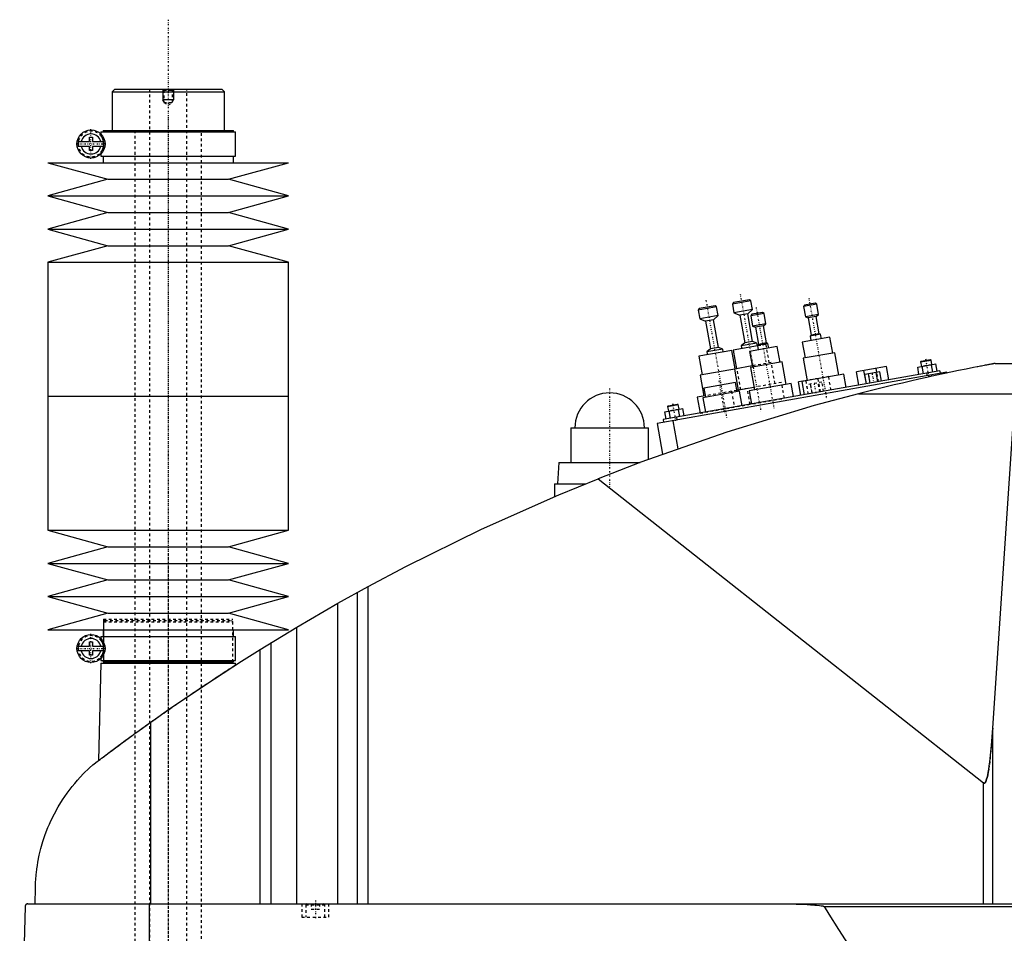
# Model space of a CAD drawing. Extents: x -706 to 156, y -123 to 447.
# Tile 2 of 4: x -706 to -337, y 106 to 447. Entities that reach past the tile are written whole.
import ezdxf

# ---------------------------------------------------------------- set-up
doc = ezdxf.new("R2010")
doc.units = 0
doc.linetypes.add('CENTER', pattern=[1.5, 0.45, -0.5, 0.05, -0.5])
doc.linetypes.add('DASHED', pattern=[2, 1, -1])
for name, color, linetype in [('AM_0', 7, 'CONTINUOUS'), ('AM_10', 7, 'CONTINUOUS'), ('AM_3', 7, 'DASHED'), ('AM_7', 7, 'CENTER')]:
    doc.layers.add(name, color=color, linetype=linetype)

msp = doc.modelspace()

# ---------------------------------------------------------------- linework, layer by layer
at = {"layer": 'AM_0', "color": 7, "linetype": 'CONTINUOUS'}
for p, q in [((-670, 421), (-671, 420)), ((-671, 420), (-671, 405.5)), ((-671, 420), (-629, 420)), ((-670, 421), (-630, 421)), ((-629, 420), (-630, 421)), ((-629, 405.5), (-629, 420)), ((-675.15, 405), (-675.15, 404.22)), ((-675.15, 405), (-624.85, 405)), ((-674.35, 405.5), (-674.35, 405)), ((-674.35, 405.5), (-625.65, 405.5)), ((-625.65, 405), (-625.65, 405.5)), ((-624.85, 396), (-624.85, 405)), ((-683.63, 401.4), (-679.45, 401.4)), ((-679.45, 401.4), (-679.45, 403)), ((-679.45, 403), (-678.25, 403)), ((-678.25, 403), (-678.25, 401.4)), ((-678.25, 401.4), (-674.07, 401.4)), ((-679.45, 399.6), (-683.63, 399.6)), ((-679.45, 398), (-679.45, 399.6)), ((-678.25, 398), (-679.45, 398)), ((-678.25, 399.6), (-678.25, 398)), ((-674.07, 399.6), (-678.25, 399.6)), ((-675.15, 396.78), (-675.15, 396)), ((-675.15, 396), (-624.85, 396)), ((-674.35, 396), (-674.35, 393.5)), ((-625.65, 393.5), (-625.65, 396)), ((-695, 393.5), (-672.5, 387.3)), ((-695, 393.5), (-605, 393.5)), ((-627.5, 387.3), (-605, 393.5)), ((-672.5, 387.3), (-695, 381.1)), ((-672.5, 387.3), (-627.5, 387.3)), ((-605, 381.1), (-627.5, 387.3)), ((-695, 381.1), (-672.5, 374.9)), ((-695, 381.1), (-605, 381.1)), ((-627.5, 374.9), (-605, 381.1)), ((-672.5, 374.9), (-695, 368.7)), ((-672.5, 374.9), (-627.5, 374.9)), ((-605, 368.7), (-627.5, 374.9)), ((-695, 368.7), (-672.5, 362.5)), ((-695, 368.7), (-605, 368.7)), ((-627.5, 362.5), (-605, 368.7)), ((-672.5, 362.5), (-695, 356.3)), ((-672.5, 362.5), (-627.5, 362.5)), ((-605, 356.3), (-627.5, 362.5)), ((-695, 356.3), (-695, 306.25)), ((-695, 356.3), (-605, 356.3)), ((-605, 306.25), (-605, 356.3)), ((-432.79, 342.27), (-438.69, 341.23)), ((-432.21, 341.87), (-432.79, 342.27)), ((-445.01, 339.61), (-451.9, 338.4)), ((-451.5, 338.97), (-451.9, 338.4)), ((-445.59, 340.02), (-451.5, 338.97)), ((-445.01, 339.61), (-445.59, 340.02)), ((-444.44, 336.36), (-445.01, 339.61)), ((-432.21, 341.87), (-439.1, 340.65)), ((-438.69, 341.23), (-439.1, 340.65)), ((-439.1, 340.65), (-438.53, 337.4)), ((-431.63, 338.62), (-438.53, 337.4)), ((-433.39, 337.09), (-431.63, 338.62)), ((-431.63, 338.62), (-432.21, 341.87)), ((-407.62, 340.62), (-412.54, 339.75)), ((-412.13, 340.33), (-412.54, 339.75)), ((-412.54, 339.75), (-411.86, 335.91)), ((-408.2, 341.03), (-412.13, 340.33)), ((-407.62, 340.62), (-408.2, 341.03)), ((-406.94, 336.78), (-407.62, 340.62)), ((-451.9, 338.4), (-451.33, 335.15)), ((-444.44, 336.36), (-451.33, 335.15)), ((-451.33, 335.15), (-449.15, 334.31)), ((-446.2, 334.83), (-444.44, 336.36)), ((-438.53, 337.4), (-436.35, 336.57)), ((-433.39, 337.09), (-436.35, 336.57)), ((-436.35, 336.57), (-434.53, 326.23)), ((-431.57, 326.75), (-433.39, 337.09)), ((-427.31, 337.15), (-432.24, 336.28)), ((-431.83, 336.86), (-432.24, 336.28)), ((-432.24, 336.28), (-431.56, 332.44)), ((-427.89, 337.55), (-431.83, 336.86)), ((-427.31, 337.15), (-427.89, 337.55)), ((-426.64, 333.31), (-427.31, 337.15)), ((-406.94, 336.78), (-411.86, 335.91)), ((-411.86, 335.91), (-410.77, 335.49)), ((-407.82, 336.01), (-410.77, 335.49)), ((-410.77, 335.49), (-409.65, 329.09)), ((-407.82, 336.01), (-406.94, 336.78)), ((-406.69, 329.61), (-407.82, 336.01)), ((-446.2, 334.83), (-449.15, 334.31)), ((-449.15, 334.31), (-447.33, 323.97)), ((-444.37, 324.49), (-446.2, 334.83)), ((-426.64, 333.31), (-431.56, 332.44)), ((-431.56, 332.44), (-430.47, 332.02)), ((-427.52, 332.54), (-430.47, 332.02)), ((-430.47, 332.02), (-429.34, 325.62)), ((-427.52, 332.54), (-426.64, 333.31)), ((-426.39, 326.14), (-427.52, 332.54)), ((-402.65, 328.29), (-412.99, 326.47)), ((-406.15, 329.4), (-410.09, 328.71)), ((-409.65, 329.09), (-410.09, 328.71)), ((-410.09, 328.71), (-409.79, 327.04)), ((-406.69, 329.61), (-409.65, 329.09)), ((-406.15, 329.4), (-406.69, 329.61)), ((-405.85, 327.73), (-406.15, 329.4)), ((-401.61, 322.39), (-402.65, 328.29)), ((-447.33, 323.97), (-448.65, 322.82)), ((-442.74, 323.87), (-448.65, 322.82)), ((-444.37, 324.49), (-447.33, 323.97)), ((-442.74, 323.87), (-444.37, 324.49)), ((-442.55, 322.78), (-442.74, 323.87)), ((-429.75, 325.04), (-438.86, 323.43)), ((-434.53, 326.23), (-435.85, 325.08)), ((-429.94, 326.12), (-435.85, 325.08)), ((-435.85, 325.08), (-435.66, 324)), ((-431.57, 326.75), (-434.53, 326.23)), ((-422.35, 324.82), (-432.69, 323)), ((-429.94, 326.12), (-431.57, 326.75)), ((-429.75, 325.04), (-429.94, 326.12)), ((-425.84, 325.93), (-429.78, 325.24)), ((-429.34, 325.62), (-429.78, 325.24)), ((-429.78, 325.24), (-429.49, 323.56)), ((-426.39, 326.14), (-429.34, 325.62)), ((-425.84, 325.93), (-426.39, 326.14)), ((-425.55, 324.26), (-425.84, 325.93)), ((-421.3, 318.91), (-422.35, 324.82)), ((-412.99, 326.47), (-411.95, 320.56)), ((-439.35, 323.35), (-451.66, 321.18)), ((-451.66, 321.18), (-450.44, 314.28)), ((-448.65, 322.82), (-448.46, 321.74)), ((-438.13, 316.45), (-439.35, 323.35)), ((-438.86, 323.43), (-437.64, 316.54)), ((-432.69, 323), (-431.65, 317.09)), ((-400.87, 322.52), (-412.69, 320.43)), ((-412.69, 320.43), (-411.21, 312.06)), ((-399.39, 314.15), (-400.87, 322.52)), ((-437.63, 316.54), (-451.18, 314.15)), ((-431.73, 317.58), (-438.38, 316.41)), ((-420.57, 319.04), (-432.38, 316.96)), ((-432.38, 316.96), (-430.91, 308.59)), ((-419.09, 310.67), (-420.57, 319.04)), ((-381.49, 317.4), (-392.71, 315.42)), ((-385.14, 315.14), (-385.42, 316.71)), ((-380.6, 312.38), (-381.49, 317.4)), ((-369.87, 317.12), (-363.05, 318.32)), ((-369.39, 314.36), (-369.87, 317.12)), ((-368.79, 319.08), (-364.85, 319.78)), ((-368.58, 319.37), (-368.79, 319.08)), ((-368.79, 319.08), (-368.48, 317.36)), ((-368.58, 319.37), (-365.14, 319.98)), ((-367.68, 314.66), (-368.17, 317.42)), ((-364.85, 319.78), (-365.14, 319.98)), ((-364.54, 318.06), (-364.85, 319.78)), ((-364.27, 315.26), (-364.75, 318.02)), ((-362.56, 315.56), (-363.05, 318.32)), ((-340.94, 318.5), (-213.33, 318.5)), ((-358.96, 315.18), (-467.29, 296.08)), ((-361.6, 315.73), (-465, 297.5)), ((-451.18, 314.15), (-449.79, 306.27)), ((-438.38, 316.41), (-436.99, 308.53)), ((-397.42, 314.49), (-413.18, 311.71)), ((-396.56, 309.57), (-397.42, 314.49)), ((-391.83, 310.4), (-392.71, 315.42)), ((-389.06, 310.89), (-389.95, 315.91)), ((-383.98, 315.34), (-389.67, 314.34)), ((-389.06, 310.89), (-389.67, 314.34)), ((-387.64, 311.14), (-388.24, 314.59)), ((-384.79, 311.64), (-385.4, 315.09)), ((-383.37, 311.89), (-383.98, 315.34)), ((-366.52, 314.86), (-366.35, 313.88)), ((-364.87, 314.14), (-364.78, 313.64)), ((-361.6, 315.73), (-361.42, 314.75)), ((-358.96, 315.18), (-358.91, 314.91)), ((-438, 311.4), (-449.82, 309.32)), ((-449.82, 309.32), (-449.21, 305.87)), ((-437.4, 307.95), (-438, 311.4)), ((-431.08, 309.57), (-437.49, 308.44)), ((-417.12, 311.02), (-432.88, 308.24)), ((-416.25, 306.1), (-417.12, 311.02)), ((-411.23, 312.16), (-414.38, 311.6)), ((-413.49, 306.58), (-414.38, 311.6)), ((-413.18, 311.71), (-412.31, 306.79)), ((-411.6, 311.99), (-411.61, 312.09)), ((-695, 306.25), (-695, 256.2)), ((-695, 306.25), (-605, 306.25)), ((-695, 306.25), (-605, 306.25)), ((-605, 256.2), (-605, 306.25)), ((-449.31, 306.36), (-452.25, 305.84)), ((-452.25, 305.84), (-451.21, 299.93)), ((-436.41, 308.13), (-450.2, 305.69)), ((-450.2, 305.69), (-449.24, 300.28)), ((-436.99, 308.53), (-437.48, 308.45)), ((-435.46, 302.71), (-436.41, 308.13)), ((-432.88, 308.24), (-432.01, 303.32)), ((-392.03, 307.16), (-333.43, 307.16)), ((-341.83, 182.23), (-333.43, 307.16)), ((-463.33, 302.41), (-459.39, 303.1)), ((-463.12, 302.7), (-463.33, 302.41)), ((-463.33, 302.41), (-463.02, 300.69)), ((-463.12, 302.7), (-459.68, 303.31)), ((-459.39, 303.1), (-459.68, 303.31)), ((-459.08, 301.38), (-459.39, 303.1)), ((-464.41, 300.44), (-457.59, 301.64)), ((-463.93, 297.69), (-464.41, 300.44)), ((-462.22, 297.99), (-462.71, 300.74)), ((-460.08, 298.37), (-459.9, 297.38)), ((-458.81, 298.59), (-459.3, 301.34)), ((-457.1, 298.89), (-457.59, 301.64)), ((-499.5, 294.5), (-499.5, 281.5)), ((-499.5, 294.5), (-470.5, 294.5)), ((-470.5, 282.67), (-470.5, 294.5)), ((-467.29, 296.08), (-465.26, 284.59)), ((-465, 297.5), (-464.83, 296.52)), ((-461.38, 297.12), (-459.53, 286.63)), ((-504, 281.5), (-504.5, 273.5)), ((-504, 281.5), (-473.65, 281.5)), ((-505.65, 273.5), (-505.65, 268.73)), ((-505.65, 273.5), (-494.16, 273.5)), ((-489.33, 275.44), (-345.22, 161.75)), ((-695, 256.2), (-672.5, 250)), ((-695, 256.2), (-605, 256.2)), ((-627.5, 250), (-605, 256.2)), ((-672.5, 250), (-695, 243.8)), ((-672.5, 250), (-627.5, 250)), ((-605, 243.8), (-627.5, 250)), ((-695, 243.8), (-672.5, 237.6)), ((-695, 243.8), (-605, 243.8)), ((-627.5, 237.6), (-605, 243.8)), ((-672.5, 237.6), (-695, 231.4)), ((-672.5, 237.6), (-627.5, 237.6)), ((-605, 231.4), (-627.5, 237.6)), ((-586.56, 228.89), (-575.22, 235.17)), ((-579.22, 116.6), (-579.22, 232.98)), ((-575.22, 116.6), (-575.22, 235.17)), ((-695, 231.4), (-672.5, 225.2)), ((-695, 231.4), (-605, 231.4)), ((-627.5, 225.2), (-605, 231.4)), ((-601.96, 219.97), (-586.56, 228.89)), ((-586.56, 116.6), (-586.56, 228.89)), ((-672.5, 225.2), (-695, 219)), ((-672.5, 225.2), (-627.5, 225.2)), ((-605, 219), (-627.5, 225.2)), ((-695, 219), (-605, 219)), ((-674.35, 219), (-674.35, 216.5)), ((-625.65, 216.5), (-625.65, 219)), ((-615.65, 211.64), (-601.96, 219.97)), ((-601.96, 116.6), (-601.96, 219.97)), ((-679.45, 212.9), (-679.45, 214.5)), ((-679.45, 214.5), (-678.25, 214.5)), ((-678.25, 214.5), (-678.25, 212.9)), ((-675.15, 216.5), (-675.15, 215.72)), ((-675.15, 216.5), (-624.85, 216.5)), ((-624.85, 207.5), (-624.85, 216.5)), ((-611.52, 116.6), (-611.52, 214.2)), ((-683.63, 212.9), (-679.45, 212.9)), ((-679.45, 211.1), (-683.63, 211.1)), ((-679.45, 209.5), (-679.45, 211.1)), ((-678.25, 212.9), (-674.07, 212.9)), ((-678.25, 211.1), (-678.25, 209.5)), ((-674.07, 211.1), (-678.25, 211.1)), ((-615.65, 116.6), (-615.65, 211.64)), ((-678.25, 209.5), (-679.45, 209.5)), ((-675.17, 206.5), (-676.04, 170.15)), ((-675.17, 206.5), (-624.83, 206.5)), ((-675.15, 208.28), (-675.15, 207.5)), ((-675.15, 207.5), (-624.85, 207.5)), ((-674.35, 207.5), (-674.35, 207)), ((-674.35, 207), (-625.65, 207)), ((-674.18, 207), (-674.18, 206.5)), ((-625.83, 206.5), (-625.83, 207)), ((-625.65, 207), (-625.65, 207.5)), ((-624.81, 205.86), (-624.83, 206.5)), ((-656.53, 116.6), (-656.53, 184.45)), ((-341.83, 116.6), (-341.83, 182.23)), ((-345.22, 116.6), (-345.22, 161.75)), ((-699.77, 116.6), (-699.63, 122.62)), ((-703.45, 115.63), (-705.5, 34.5)), ((-702.45, 116.6), (-132.05, 116.6)), ((-657.01, 34.5), (-657.01, 116.6)), ((-404.88, 115.63), (-188.61, 115.63))]:
    msp.add_line(p, q, dxfattribs=at)
for points in [[(-340.94, 318.5, 0), (-340.94, 318.5, 0), (-340.94, 318.5, 0), (-340.94, 318.5, 0), (-340.95, 318.5, 0), (-340.95, 318.5, 0), (-340.96, 318.49, 0), (-340.98, 318.49, 0), (-341, 318.49, 0), (-341.02, 318.48, 0), (-341.04, 318.48, 0), (-341.05, 318.48, 0), (-341.06, 318.48, 0), (-341.09, 318.47, 0), (-341.12, 318.47, 0), (-341.15, 318.46, 0), (-341.19, 318.45, 0), (-341.22, 318.45, 0), (-341.24, 318.44, 0), (-341.26, 318.44, 0), (-341.3, 318.43, 0), (-341.35, 318.42, 0), (-341.37, 318.42, 0), (-341.39, 318.41, 0), (-341.44, 318.41, 0), (-341.48, 318.4, 0), (-341.51, 318.39, 0), (-341.53, 318.39, 0), (-341.58, 318.38, 0), (-341.64, 318.37, 0), (-341.69, 318.36, 0), (-341.74, 318.35, 0), (-341.8, 318.34, 0), (-341.83, 318.33, 0), (-341.86, 318.33, 0), (-341.91, 318.32, 0), (-341.97, 318.31, 0), (-342.03, 318.29, 0), (-342.08, 318.28, 0), (-342.14, 318.27, 0), (-342.17, 318.27, 0), (-342.2, 318.26, 0), (-342.26, 318.25, 0), (-342.32, 318.24, 0), (-342.53, 318.2, 0), (-342.91, 318.13, 0), (-343.31, 318.05, 0), (-343.52, 318.01, 0), (-343.73, 317.97, 0), (-344.16, 317.89, 0), (-344.6, 317.8, 0), (-345.06, 317.71, 0), (-345.52, 317.63, 0), (-345.99, 317.53, 0), (-346.22, 317.49, 0), (-346.46, 317.44, 0), (-346.93, 317.35, 0), (-347.41, 317.26, 0), (-347.64, 317.21, 0), (-349.05, 316.93, 0), (-351.78, 316.39, 0), (-354.59, 315.81, 0), (-357.47, 315.21, 0), (-360.41, 314.59, 0), (-363.39, 313.95, 0), (-364.9, 313.62, 0), (-366.41, 313.28, 0), (-369.46, 312.6, 0), (-372.52, 311.91, 0), (-375.58, 311.19, 0), (-378.64, 310.47, 0), (-381.68, 309.74, 0), (-383.19, 309.37, 0), (-384.69, 309.01, 0), (-387.67, 308.27, 0), (-390.59, 307.53, 0), (-392.03, 307.16, 0)], [(-392.03, 307.16, 0), (-408.52, 302.74, 0), (-441.19, 292.86, 0), (-473.4, 281.59, 0), (-489.33, 275.44, 0)], [(-575.22, 235.17, 0), (-561.24, 242.59, 0), (-532.87, 256.58, 0), (-503.96, 269.45, 0), (-489.33, 275.44, 0)], [(-656.53, 184.45, 0), (-649.84, 189.16, 0), (-636.3, 198.36, 0), (-622.58, 207.29, 0), (-615.65, 211.64, 0)], [(-678.19, 168.52, 0), (-677.65, 168.93, 0), (-676.56, 169.75, 0), (-675.45, 170.59, 0), (-674.89, 171.01, 0), (-674.33, 171.44, 0), (-673.19, 172.3, 0), (-672.03, 173.16, 0), (-670.86, 174.04, 0), (-669.67, 174.92, 0), (-668.47, 175.81, 0), (-667.86, 176.26, 0), (-667.25, 176.7, 0), (-666.03, 177.6, 0), (-664.79, 178.51, 0), (-663.54, 179.42, 0), (-662.29, 180.33, 0), (-661.02, 181.24, 0), (-660.38, 181.7, 0), (-659.75, 182.16, 0), (-658.46, 183.08, 0), (-657.18, 184, 0), (-656.53, 184.45, 0)], [(-345.22, 161.75, 0), (-345.21, 161.75, 0), (-345.21, 161.75, 0), (-345.2, 161.74, 0), (-345.2, 161.74, 0), (-345.2, 161.74, 0), (-345.19, 161.73, 0), (-345.19, 161.73, 0), (-345.18, 161.73, 0), (-345.17, 161.72, 0), (-345.17, 161.72, 0), (-345.17, 161.72, 0), (-345.16, 161.71, 0), (-345.16, 161.71, 0), (-345.15, 161.71, 0), (-345.15, 161.71, 0), (-345.14, 161.7, 0), (-345.14, 161.7, 0), (-345.13, 161.7, 0), (-345.13, 161.7, 0), (-345.12, 161.69, 0), (-345.12, 161.69, 0), (-345.12, 161.69, 0), (-345.11, 161.69, 0), (-345.11, 161.69, 0), (-345.1, 161.68, 0), (-345.1, 161.68, 0), (-345.1, 161.68, 0), (-345.09, 161.68, 0), (-345.08, 161.68, 0), (-345.08, 161.68, 0), (-345.07, 161.68, 0), (-345.07, 161.67, 0), (-345.07, 161.67, 0), (-345.06, 161.67, 0), (-345.06, 161.67, 0), (-345.05, 161.67, 0), (-345.05, 161.67, 0), (-345.04, 161.67, 0), (-345.03, 161.67, 0), (-345.03, 161.67, 0), (-345.03, 161.67, 0), (-345.02, 161.67, 0), (-345.02, 161.67, 0), (-345.01, 161.67, 0), (-345.01, 161.67, 0), (-345, 161.67, 0), (-345, 161.67, 0), (-344.99, 161.67, 0), (-344.99, 161.67, 0), (-344.98, 161.67, 0), (-344.98, 161.67, 0), (-344.97, 161.67, 0), (-344.97, 161.67, 0), (-344.96, 161.67, 0), (-344.96, 161.67, 0), (-344.96, 161.67, 0), (-344.95, 161.67, 0), (-344.94, 161.67, 0), (-344.94, 161.67, 0), (-344.93, 161.67, 0), (-344.93, 161.68, 0), (-344.93, 161.68, 0), (-344.92, 161.68, 0), (-344.92, 161.68, 0), (-344.91, 161.68, 0), (-344.91, 161.68, 0), (-344.9, 161.68, 0), (-344.9, 161.68, 0), (-344.9, 161.69, 0), (-344.89, 161.69, 0), (-344.89, 161.69, 0), (-344.88, 161.69, 0), (-344.88, 161.69, 0), (-344.87, 161.7, 0), (-344.87, 161.7, 0), (-344.86, 161.7, 0), (-344.86, 161.7, 0), (-344.85, 161.7, 0), (-344.85, 161.71, 0), (-344.84, 161.71, 0), (-344.84, 161.71, 0), (-344.83, 161.72, 0), (-344.83, 161.72, 0), (-344.83, 161.72, 0), (-344.82, 161.72, 0), (-344.81, 161.73, 0), (-344.81, 161.73, 0), (-344.8, 161.74, 0), (-344.8, 161.74, 0), (-344.79, 161.74, 0), (-344.79, 161.74, 0), (-344.79, 161.75, 0), (-344.78, 161.75, 0), (-344.78, 161.76, 0), (-344.77, 161.76, 0), (-344.76, 161.77, 0), (-344.76, 161.77, 0), (-344.76, 161.77, 0), (-344.75, 161.78, 0), (-344.75, 161.78, 0), (-344.73, 161.8, 0), (-344.71, 161.82, 0), (-344.69, 161.84, 0), (-344.66, 161.88, 0), (-344.63, 161.92, 0), (-344.61, 161.94, 0), (-344.59, 161.97, 0), (-344.56, 162.02, 0), (-344.52, 162.08, 0), (-344.51, 162.11, 0), (-344.49, 162.14, 0), (-344.46, 162.2, 0), (-344.42, 162.27, 0), (-344.39, 162.34, 0), (-344.36, 162.42, 0), (-344.32, 162.5, 0), (-344.31, 162.54, 0), (-344.29, 162.59, 0), (-344.26, 162.67, 0), (-344.22, 162.77, 0), (-344.11, 163.13, 0), (-343.91, 163.86, 0), (-343.71, 164.73, 0), (-343.52, 165.75, 0), (-343.42, 166.32, 0), (-343.32, 166.92, 0), (-343.13, 168.22, 0), (-342.95, 169.66, 0), (-342.32, 175.77, 0), (-341.83, 182.23, 0)], [(-699.63, 122.62, 0), (-699.63, 122.9, 0), (-699.61, 123.44, 0), (-699.59, 123.97, 0), (-699.58, 124.22, 0), (-699.56, 124.47, 0), (-699.53, 124.96, 0), (-699.5, 125.44, 0), (-699.47, 125.91, 0), (-699.43, 126.37, 0), (-699.39, 126.83, 0), (-699.37, 127.05, 0), (-699.35, 127.27, 0), (-699.31, 127.72, 0), (-699.26, 128.15, 0), (-699.07, 129.67, 0), (-698.88, 130.94, 0), (-698.67, 132.21, 0), (-698.16, 134.76, 0), (-697.54, 137.32, 0), (-696.8, 139.89, 0), (-695.93, 142.48, 0), (-694.93, 145.07, 0), (-694.38, 146.37, 0), (-693.8, 147.67, 0), (-692.52, 150.27, 0), (-691.09, 152.85, 0), (-689.52, 155.41, 0), (-687.8, 157.92, 0), (-685.93, 160.4, 0), (-684.94, 161.61, 0), (-683.91, 162.81, 0), (-681.74, 165.15, 0), (-679.41, 167.42, 0), (-678.19, 168.52, 0)], [(-702.45, 116.6, 0), (-702.48, 116.6, 0), (-702.54, 116.6, 0), (-702.61, 116.59, 0), (-702.64, 116.58, 0), (-702.67, 116.57, 0), (-702.74, 116.56, 0), (-702.8, 116.54, 0), (-702.86, 116.51, 0), (-702.93, 116.48, 0), (-702.99, 116.44, 0), (-703.02, 116.42, 0), (-703.05, 116.4, 0), (-703.1, 116.36, 0), (-703.16, 116.3, 0), (-703.21, 116.24, 0), (-703.27, 116.18, 0), (-703.3, 116.13, 0), (-703.3, 116.12, 0), (-703.31, 116.11, 0), (-703.32, 116.1, 0), (-703.32, 116.09, 0), (-703.33, 116.08, 0), (-703.34, 116.06, 0), (-703.34, 116.05, 0), (-703.35, 116.04, 0), (-703.35, 116.03, 0), (-703.36, 116.01, 0), (-703.37, 116, 0), (-703.37, 115.99, 0), (-703.38, 115.97, 0), (-703.39, 115.95, 0), (-703.39, 115.93, 0), (-703.4, 115.91, 0), (-703.41, 115.89, 0), (-703.41, 115.88, 0), (-703.41, 115.87, 0), (-703.42, 115.84, 0), (-703.43, 115.82, 0), (-703.43, 115.79, 0), (-703.43, 115.78, 0), (-703.43, 115.77, 0), (-703.44, 115.77, 0), (-703.44, 115.77, 0), (-703.44, 115.76, 0), (-703.44, 115.76, 0), (-703.44, 115.75, 0), (-703.44, 115.75, 0), (-703.44, 115.74, 0), (-703.44, 115.74, 0), (-703.44, 115.74, 0), (-703.44, 115.73, 0), (-703.44, 115.73, 0), (-703.44, 115.72, 0), (-703.44, 115.72, 0), (-703.44, 115.72, 0), (-703.44, 115.71, 0), (-703.44, 115.71, 0), (-703.44, 115.71, 0), (-703.44, 115.7, 0), (-703.45, 115.7, 0), (-703.45, 115.69, 0), (-703.45, 115.69, 0), (-703.45, 115.68, 0), (-703.45, 115.68, 0), (-703.45, 115.67, 0), (-703.45, 115.67, 0), (-703.45, 115.67, 0), (-703.45, 115.66, 0), (-703.45, 115.65, 0), (-703.45, 115.65, 0), (-703.45, 115.64, 0), (-703.45, 115.64, 0), (-703.45, 115.64, 0), (-703.45, 115.63, 0), (-703.45, 115.63, 0), (-703.45, 115.63, 0)], [(-425.92, 116.6, 0), (-422.51, 116.59, 0), (-415.33, 116.45, 0), (-411.14, 116.3, 0), (-409.97, 116.24, 0), (-408.82, 116.17, 0), (-408.26, 116.13, 0), (-407.7, 116.09, 0), (-406.58, 115.98, 0), (-405.89, 115.9, 0), (-405.7, 115.87, 0), (-405.5, 115.83, 0), (-405.41, 115.82, 0), (-405.31, 115.8, 0), (-405.21, 115.77, 0), (-405.18, 115.76, 0), (-405.15, 115.76, 0), (-405.13, 115.75, 0), (-405.12, 115.75, 0), (-405.09, 115.74, 0), (-405.06, 115.73, 0), (-405.03, 115.72, 0), (-405, 115.71, 0), (-404.97, 115.69, 0), (-404.95, 115.69, 0), (-404.95, 115.68, 0), (-404.94, 115.68, 0), (-404.94, 115.68, 0), (-404.94, 115.68, 0), (-404.94, 115.68, 0), (-404.93, 115.67, 0), (-404.93, 115.67, 0), (-404.92, 115.67, 0), (-404.92, 115.66, 0), (-404.91, 115.66, 0), (-404.91, 115.66, 0), (-404.91, 115.66, 0), (-404.9, 115.66, 0), (-404.9, 115.65, 0), (-404.9, 115.65, 0), (-404.89, 115.65, 0), (-404.89, 115.64, 0), (-404.89, 115.64, 0), (-404.89, 115.64, 0), (-404.88, 115.63, 0), (-404.88, 115.63, 0), (-404.88, 115.63, 0), (-404.88, 115.63, 0), (-404.88, 115.63, 0), (-404.88, 115.63, 0), (-404.88, 115.63, 0), (-404.88, 115.63, 0), (-404.88, 115.63, 0)], [(-404.88, 115.63, 0), (-403.09, 112.7, 0), (-399.5, 106.96, 0), (-395.91, 101.39, 0), (-394.12, 98.66, 0), (-392.33, 95.98, 0), (-388.74, 90.72, 0), (-385.15, 85.63, 0), (-381.57, 80.7, 0), (-377.98, 75.92, 0), (-374.39, 71.31, 0), (-372.6, 69.07, 0), (-370.81, 66.86, 0), (-367.22, 62.57, 0), (-363.63, 58.44, 0), (-360.05, 54.47, 0), (-356.46, 50.66, 0), (-352.87, 47.01, 0), (-351.08, 45.24, 0), (-349.28, 43.52, 0), (-345.69, 40.19, 0), (-342.11, 37.02, 0), (-340.31, 35.5, 0)]]:
    msp.add_polyline3d(points, dxfattribs=at)
for centre in [(-678.85, 400.5), (-678.85, 212)]:
    msp.add_circle(centre, 5.25, dxfattribs=at)
for centre, radius, start, end in [((-678.85, 400.5), 4.87, 169.3459, 190.6541), ((-678.85, 400.5), 3.75, 13.8865, 166.1135), ((-678.85, 400.5), 4.87, 349.3459, 10.6541), ((-678.85, 400.5), 3.75, 193.8865, 346.1135), ((-485, 294.5), 13, 0, 180), ((-678.85, 212), 3.75, 13.8865, 166.1135), ((-678.85, 212), 4.87, 169.3459, 190.6541), ((-678.85, 212), 3.75, 193.8865, 346.1135), ((-678.85, 212), 4.87, 349.3459, 10.6541)]:
    msp.add_arc(centre, radius, start, end, dxfattribs=at)
at = {"layer": 'AM_10', "color": 7, "linetype": 'CONTINUOUS'}
for p, q in [((-652, 421), (-652, 417)), ((-648, 421), (-648, 417)), ((-648, 417), (-652, 417)), ((-651.62, 416.34), (-652, 417)), ((-648.38, 416.34), (-648, 417))]:
    msp.add_line(p, q, dxfattribs=at)
at = {"layer": 'AM_3', "color": 6, "linetype": 'DASHED'}
for p, q in [((-657, 421), (-657, -97.5)), ((-652, 421), (-651.62, 420.62)), ((-651.62, 420.62), (-651.62, 415.94)), ((-651.62, 420.62), (-648.38, 420.62)), ((-648.38, 420.62), (-648, 421)), ((-648.38, 415.94), (-648.38, 420.62)), ((-643, -97.5), (-643, 421)), ((-651.62, 415.94), (-650, 415)), ((-651.62, 415.94), (-648.38, 415.94)), ((-650, 415), (-648.38, 415.94)), ((-662.5, 405.5), (-662.5, -56.5)), ((-637.5, -56.5), (-637.5, 405.5)), ((-675.15, 404.22), (-675.15, 403.56)), ((-674.16, 398.15), (-674.16, 402.85)), ((-675.15, 397.44), (-675.15, 396.78)), ((-426.55, 325.6), (-429.75, 325.04)), ((-425.33, 318.71), (-426.55, 325.6)), ((-437.39, 316.58), (-437.63, 316.54)), ((-436, 308.71), (-437.39, 316.58)), ((-424.59, 318.84), (-431.73, 317.58)), ((-423.2, 310.96), (-424.59, 318.84)), ((-364.75, 318.02), (-368.48, 317.36)), ((-403.15, 313.58), (-411.23, 312.16)), ((-406.2, 307.87), (-407.08, 312.89)), ((-402.27, 308.56), (-403.15, 313.58)), ((-388.35, 314.57), (-387.74, 311.12)), ((-384.69, 311.66), (-385.3, 315.11)), ((-384.53, 311.69), (-385.14, 315.14)), ((-433.54, 309.14), (-436.99, 308.53)), ((-432.5, 303.23), (-433.54, 309.14)), ((-420.74, 311.4), (-431.08, 309.57)), ((-419.7, 305.49), (-420.74, 311.4)), ((-410.73, 307.07), (-411.6, 311.99)), ((-405.65, 311.52), (-411.33, 310.52)), ((-410.72, 307.07), (-411.33, 310.52)), ((-410.02, 310.75), (-409.41, 307.3)), ((-409.3, 307.32), (-409.91, 310.77)), ((-406.46, 307.82), (-407.07, 311.27)), ((-406.35, 307.84), (-406.96, 311.29)), ((-405.04, 308.07), (-405.65, 311.52)), ((-451.21, 299.93), (-419.7, 305.49)), ((-437.48, 308.45), (-449.31, 306.36)), ((-437.49, 308.44), (-439.45, 308.1)), ((-439.45, 308.1), (-438.41, 302.19)), ((-459.3, 301.34), (-463.02, 300.69)), ((-674.18, 223), (-674.18, 207)), ((-674.18, 223), (-625.83, 223)), ((-673.67, 222.5), (-674.18, 222)), ((-674.18, 222), (-674.18, 207)), ((-674.18, 222), (-625.83, 222)), ((-673.67, 222.5), (-626.33, 222.5)), ((-625.83, 222), (-626.33, 222.5)), ((-625.83, 207), (-625.83, 223)), ((-625.83, 207), (-625.83, 222)), ((-675.15, 215.72), (-675.15, 215.06)), ((-674.16, 209.65), (-674.16, 214.35)), ((-675.15, 208.94), (-675.15, 208.28)), ((-600, 116.6), (-600, 111.6)), ((-598.1, 116.6), (-598.5, 116.2)), ((-598.5, 116.2), (-598.5, 111.6)), ((-598.5, 116.2), (-591.5, 116.2)), ((-596.5, 116.6), (-596.5, 114.6)), ((-596.5, 114.6), (-593.5, 114.6)), ((-595, 116.6), (-595, 114.6)), ((-593.5, 116.6), (-593.5, 114.6)), ((-591.5, 116.2), (-591.9, 116.6)), ((-591.5, 111.6), (-591.5, 116.2)), ((-590, 111.6), (-590, 116.6)), ((-600, 111.6), (-590, 111.6))]:
    msp.add_line(p, q, dxfattribs=at)
for points in [[(-674.16, 401.5, 0), (-674.16, 401.53, 0), (-674.18, 401.59, 0), (-674.19, 401.64, 0), (-674.19, 401.67, 0), (-674.2, 401.7, 0), (-674.21, 401.75, 0), (-674.23, 401.79, 0), (-674.24, 401.84, 0), (-674.25, 401.89, 0), (-674.27, 401.93, 0), (-674.28, 401.95, 0), (-674.28, 401.97, 0), (-674.3, 402.02, 0), (-674.31, 402.06, 0), (-674.32, 402.1, 0), (-674.34, 402.14, 0), (-674.35, 402.17, 0), (-674.36, 402.19, 0), (-674.37, 402.21, 0), (-674.38, 402.25, 0), (-674.39, 402.28, 0), (-674.4, 402.3, 0), (-674.41, 402.32, 0), (-674.42, 402.35, 0), (-674.43, 402.38, 0), (-674.44, 402.4, 0), (-674.45, 402.42, 0), (-674.46, 402.45, 0), (-674.48, 402.48, 0), (-674.52, 402.58, 0), (-674.61, 402.74, 0), (-674.68, 402.88, 0), (-674.76, 403.01, 0), (-674.83, 403.12, 0), (-674.86, 403.17, 0), (-674.89, 403.21, 0), (-674.95, 403.29, 0), (-675, 403.36, 0), (-675.04, 403.42, 0), (-675.08, 403.47, 0), (-675.11, 403.5, 0), (-675.12, 403.52, 0), (-675.13, 403.53, 0), (-675.14, 403.55, 0), (-675.15, 403.56, 0), (-675.15, 403.56, 0)], [(-675.15, 397.44, 0), (-675.15, 397.44, 0), (-675.14, 397.45, 0), (-675.13, 397.47, 0), (-675.12, 397.48, 0), (-675.11, 397.5, 0), (-675.08, 397.53, 0), (-675.04, 397.58, 0), (-675, 397.64, 0), (-674.95, 397.71, 0), (-674.89, 397.79, 0), (-674.86, 397.83, 0), (-674.83, 397.88, 0), (-674.76, 397.99, 0), (-674.68, 398.12, 0), (-674.61, 398.26, 0), (-674.52, 398.42, 0), (-674.48, 398.52, 0), (-674.46, 398.55, 0), (-674.45, 398.58, 0), (-674.44, 398.6, 0), (-674.43, 398.62, 0), (-674.42, 398.65, 0), (-674.41, 398.68, 0), (-674.4, 398.7, 0), (-674.39, 398.72, 0), (-674.38, 398.75, 0), (-674.37, 398.79, 0), (-674.36, 398.81, 0), (-674.35, 398.83, 0), (-674.34, 398.86, 0), (-674.32, 398.9, 0), (-674.31, 398.94, 0), (-674.3, 398.98, 0), (-674.28, 399.03, 0), (-674.28, 399.05, 0), (-674.27, 399.07, 0), (-674.25, 399.11, 0), (-674.24, 399.16, 0), (-674.23, 399.21, 0), (-674.21, 399.25, 0), (-674.2, 399.3, 0), (-674.19, 399.33, 0), (-674.19, 399.36, 0), (-674.18, 399.41, 0), (-674.16, 399.47, 0), (-674.16, 399.5, 0)], [(-674.16, 213, 0), (-674.16, 213.03, 0), (-674.18, 213.09, 0), (-674.19, 213.14, 0), (-674.19, 213.17, 0), (-674.2, 213.2, 0), (-674.21, 213.25, 0), (-674.23, 213.29, 0), (-674.24, 213.34, 0), (-674.25, 213.39, 0), (-674.27, 213.43, 0), (-674.28, 213.45, 0), (-674.28, 213.47, 0), (-674.3, 213.52, 0), (-674.31, 213.56, 0), (-674.32, 213.6, 0), (-674.34, 213.64, 0), (-674.35, 213.67, 0), (-674.36, 213.69, 0), (-674.37, 213.71, 0), (-674.38, 213.75, 0), (-674.39, 213.78, 0), (-674.4, 213.8, 0), (-674.41, 213.82, 0), (-674.42, 213.85, 0), (-674.43, 213.88, 0), (-674.44, 213.9, 0), (-674.45, 213.92, 0), (-674.46, 213.95, 0), (-674.48, 213.98, 0), (-674.52, 214.08, 0), (-674.61, 214.24, 0), (-674.68, 214.38, 0), (-674.76, 214.51, 0), (-674.83, 214.62, 0), (-674.86, 214.67, 0), (-674.89, 214.71, 0), (-674.95, 214.79, 0), (-675, 214.86, 0), (-675.04, 214.92, 0), (-675.08, 214.97, 0), (-675.11, 215, 0), (-675.12, 215.02, 0), (-675.13, 215.03, 0), (-675.14, 215.05, 0), (-675.15, 215.06, 0), (-675.15, 215.06, 0)], [(-675.15, 208.94, 0), (-675.15, 208.94, 0), (-675.14, 208.95, 0), (-675.13, 208.97, 0), (-675.12, 208.98, 0), (-675.11, 209, 0), (-675.08, 209.03, 0), (-675.04, 209.08, 0), (-675, 209.14, 0), (-674.95, 209.21, 0), (-674.89, 209.29, 0), (-674.86, 209.33, 0), (-674.83, 209.38, 0), (-674.76, 209.49, 0), (-674.68, 209.62, 0), (-674.61, 209.76, 0), (-674.52, 209.92, 0), (-674.48, 210.02, 0), (-674.46, 210.05, 0), (-674.45, 210.08, 0), (-674.44, 210.1, 0), (-674.43, 210.12, 0), (-674.42, 210.15, 0), (-674.41, 210.18, 0), (-674.4, 210.2, 0), (-674.39, 210.22, 0), (-674.38, 210.25, 0), (-674.37, 210.29, 0), (-674.36, 210.31, 0), (-674.35, 210.33, 0), (-674.34, 210.36, 0), (-674.32, 210.4, 0), (-674.31, 210.44, 0), (-674.3, 210.48, 0), (-674.28, 210.53, 0), (-674.28, 210.55, 0), (-674.27, 210.57, 0), (-674.25, 210.61, 0), (-674.24, 210.66, 0), (-674.23, 210.71, 0), (-674.21, 210.75, 0), (-674.2, 210.8, 0), (-674.19, 210.83, 0), (-674.19, 210.86, 0), (-674.18, 210.91, 0), (-674.16, 210.97, 0), (-674.16, 211, 0)], [(-676.04, 170.15, 0), (-676.04, 170.15, 0), (-676.01, 170.17, 0), (-675.96, 170.21, 0), (-675.93, 170.23, 0), (-675.89, 170.26, 0), (-675.78, 170.34, 0), (-675.66, 170.44, 0), (-675.5, 170.55, 0), (-675.32, 170.69, 0), (-675.12, 170.84, 0), (-675.01, 170.93, 0), (-674.89, 171.02, 0), (-674.64, 171.21, 0), (-674.36, 171.41, 0), (-674.06, 171.64, 0), (-673.74, 171.88, 0), (-673.4, 172.14, 0), (-673.22, 172.27, 0), (-673.04, 172.41, 0), (-672.66, 172.7, 0), (-672.26, 172.99, 0), (-672.05, 173.15, 0), (-671.84, 173.3, 0), (-671.41, 173.63, 0), (-670.97, 173.96, 0), (-670.74, 174.12, 0), (-670.51, 174.3, 0), (-670.04, 174.64, 0), (-669.57, 175, 0), (-669.08, 175.35, 0), (-668.59, 175.72, 0), (-668.08, 176.09, 0), (-667.82, 176.28, 0), (-667.56, 176.48, 0), (-667.02, 176.87, 0), (-666.47, 177.28, 0), (-665.91, 177.69, 0), (-665.34, 178.11, 0), (-664.75, 178.54, 0), (-664.45, 178.76, 0), (-664.15, 178.97, 0), (-663.54, 179.42, 0), (-662.93, 179.86, 0), (-662.3, 180.32, 0), (-661.67, 180.78, 0), (-661.02, 181.24, 0), (-660.7, 181.47, 0), (-660.37, 181.71, 0), (-659.72, 182.18, 0), (-659.06, 182.65, 0), (-658.39, 183.13, 0), (-657.73, 183.6, 0), (-657.05, 184.08, 0), (-656.72, 184.32, 0), (-656.38, 184.56, 0), (-655.7, 185.04, 0), (-655.03, 185.52, 0), (-654.35, 186, 0), (-653.67, 186.47, 0), (-653, 186.95, 0), (-652.66, 187.18, 0), (-652.33, 187.42, 0), (-651.66, 187.89, 0), (-651, 188.35, 0), (-650.67, 188.58, 0), (-650.34, 188.81, 0), (-649.68, 189.26, 0), (-649.03, 189.72, 0), (-648.69, 189.95, 0), (-648.36, 190.18, 0), (-647.69, 190.65, 0), (-647.02, 191.11, 0), (-646.34, 191.58, 0), (-645.66, 192.04, 0), (-644.98, 192.51, 0), (-644.64, 192.74, 0), (-644.3, 192.98, 0), (-643.61, 193.44, 0), (-642.93, 193.9, 0), (-642.26, 194.36, 0), (-641.58, 194.82, 0), (-640.91, 195.27, 0), (-640.58, 195.5, 0), (-640.25, 195.72, 0), (-639.59, 196.16, 0), (-638.94, 196.6, 0), (-638.29, 197.03, 0), (-637.66, 197.46, 0), (-637.03, 197.88, 0), (-636.72, 198.09, 0), (-636.41, 198.29, 0), (-635.8, 198.69, 0), (-635.21, 199.09, 0), (-634.62, 199.48, 0), (-634.05, 199.85, 0), (-633.5, 200.22, 0), (-633.22, 200.4, 0), (-632.95, 200.58, 0), (-632.43, 200.92, 0), (-631.91, 201.26, 0), (-631.42, 201.58, 0), (-630.93, 201.9, 0), (-630.46, 202.21, 0), (-630.22, 202.37, 0), (-629.99, 202.52, 0), (-629.53, 202.81, 0), (-629.09, 203.1, 0), (-628.88, 203.24, 0), (-628.67, 203.38, 0), (-628.26, 203.64, 0), (-627.87, 203.89, 0), (-627.68, 204.02, 0), (-627.5, 204.13, 0), (-627.15, 204.36, 0), (-626.82, 204.57, 0), (-626.52, 204.77, 0), (-626.23, 204.95, 0), (-625.98, 205.12, 0), (-625.86, 205.19, 0), (-625.74, 205.27, 0), (-625.53, 205.4, 0), (-625.35, 205.52, 0), (-625.2, 205.62, 0), (-625.07, 205.7, 0), (-624.97, 205.76, 0), (-624.92, 205.79, 0), (-624.89, 205.81, 0), (-624.84, 205.85, 0), (-624.81, 205.86, 0), (-624.81, 205.86, 0)], [(-341.83, 182.23, 0), (-342.32, 175.77, 0), (-342.95, 169.66, 0), (-343.13, 168.22, 0), (-343.32, 166.92, 0), (-343.42, 166.32, 0), (-343.52, 165.75, 0), (-343.71, 164.73, 0), (-343.91, 163.86, 0), (-344.11, 163.13, 0), (-344.22, 162.77, 0), (-344.26, 162.67, 0), (-344.29, 162.59, 0), (-344.31, 162.54, 0), (-344.32, 162.5, 0), (-344.36, 162.42, 0), (-344.39, 162.34, 0), (-344.42, 162.27, 0), (-344.46, 162.2, 0), (-344.49, 162.14, 0), (-344.51, 162.11, 0), (-344.52, 162.08, 0), (-344.56, 162.02, 0), (-344.59, 161.97, 0), (-344.61, 161.94, 0), (-344.63, 161.92, 0), (-344.66, 161.88, 0), (-344.69, 161.84, 0), (-344.71, 161.82, 0), (-344.73, 161.8, 0), (-344.76, 161.77, 0), (-344.78, 161.75, 0), (-344.79, 161.75, 0), (-344.79, 161.74, 0), (-344.79, 161.74, 0), (-344.8, 161.74, 0), (-344.8, 161.74, 0), (-344.81, 161.73, 0), (-344.81, 161.73, 0), (-344.82, 161.72, 0), (-344.83, 161.72, 0), (-344.83, 161.72, 0), (-344.83, 161.72, 0), (-344.84, 161.71, 0), (-344.84, 161.71, 0), (-344.85, 161.71, 0), (-344.85, 161.7, 0), (-344.86, 161.7, 0), (-344.86, 161.7, 0), (-344.87, 161.7, 0), (-344.87, 161.7, 0), (-344.88, 161.69, 0), (-344.88, 161.69, 0), (-344.89, 161.69, 0), (-344.89, 161.69, 0), (-344.9, 161.69, 0), (-344.9, 161.68, 0), (-344.9, 161.68, 0), (-344.91, 161.68, 0), (-344.91, 161.68, 0), (-344.92, 161.68, 0), (-344.92, 161.68, 0), (-344.93, 161.68, 0), (-344.93, 161.68, 0), (-344.93, 161.67, 0), (-344.94, 161.67, 0), (-344.94, 161.67, 0), (-344.95, 161.67, 0), (-344.96, 161.67, 0), (-344.96, 161.67, 0), (-344.96, 161.67, 0), (-344.97, 161.67, 0), (-344.97, 161.67, 0), (-344.98, 161.67, 0), (-344.98, 161.67, 0), (-344.99, 161.67, 0), (-344.99, 161.67, 0), (-345, 161.67, 0), (-345, 161.67, 0), (-345.01, 161.67, 0), (-345.01, 161.67, 0), (-345.02, 161.67, 0), (-345.02, 161.67, 0), (-345.03, 161.67, 0), (-345.03, 161.67, 0), (-345.03, 161.67, 0), (-345.04, 161.67, 0), (-345.05, 161.67, 0), (-345.05, 161.67, 0), (-345.06, 161.67, 0), (-345.06, 161.67, 0), (-345.07, 161.67, 0), (-345.07, 161.67, 0), (-345.07, 161.68, 0), (-345.08, 161.68, 0), (-345.08, 161.68, 0), (-345.09, 161.68, 0), (-345.1, 161.68, 0), (-345.1, 161.68, 0), (-345.1, 161.68, 0), (-345.11, 161.69, 0), (-345.11, 161.69, 0), (-345.12, 161.69, 0), (-345.12, 161.69, 0), (-345.12, 161.69, 0), (-345.13, 161.7, 0), (-345.13, 161.7, 0), (-345.14, 161.7, 0), (-345.14, 161.7, 0), (-345.15, 161.71, 0), (-345.15, 161.71, 0), (-345.16, 161.71, 0), (-345.16, 161.71, 0), (-345.17, 161.72, 0), (-345.17, 161.72, 0), (-345.17, 161.72, 0), (-345.18, 161.73, 0), (-345.19, 161.73, 0), (-345.19, 161.73, 0), (-345.2, 161.74, 0), (-345.2, 161.74, 0), (-345.2, 161.74, 0), (-345.21, 161.75, 0), (-345.21, 161.75, 0), (-345.22, 161.75, 0)]]:
    msp.add_polyline3d(points, dxfattribs=at)
for centre in [(-678.85, 400.5), (-678.85, 212)]:
    msp.add_arc(centre, 4.8, 12.0755, 347.9245, dxfattribs=at)
at = {"layer": 'AM_7', "color": 4, "linetype": 'CENTER'}
for p, q in [((-650, 446.93), (-650, -123.42)), ((-650, 410.46), (-650, 301.29)), ((-678.85, 394.99), (-678.85, 406.01)), ((-684.36, 400.5), (-673.34, 400.5)), ((-436.21, 344.4), (-428.41, 300.19)), ((-410.56, 342.91), (-403.89, 305.08)), ((-449.01, 342.14), (-441.22, 297.94)), ((-430.26, 339.44), (-423.58, 301.6)), ((-366.96, 320.27), (-365.81, 313.72)), ((-386.18, 311.22), (-386.85, 315.01)), ((-650, 311.21), (-650, 202.04)), ((-485, 309.2), (-485, 271.8)), ((-444.2, 311.99), (-442.04, 299.74)), ((-407.85, 307.4), (-408.52, 311.19)), ((-461.51, 303.59), (-460.35, 297.04)), ((-498.65, 294.5), (-471.35, 294.5)), ((-650, 247.5), (-650, -82.5)), ((-678.85, 206.49), (-678.85, 217.51)), ((-684.36, 212), (-673.34, 212)), ((-595, 117.9), (-595, 111.3))]:
    msp.add_line(p, q, dxfattribs=at)

doc.saveas('drawing.dxf')
